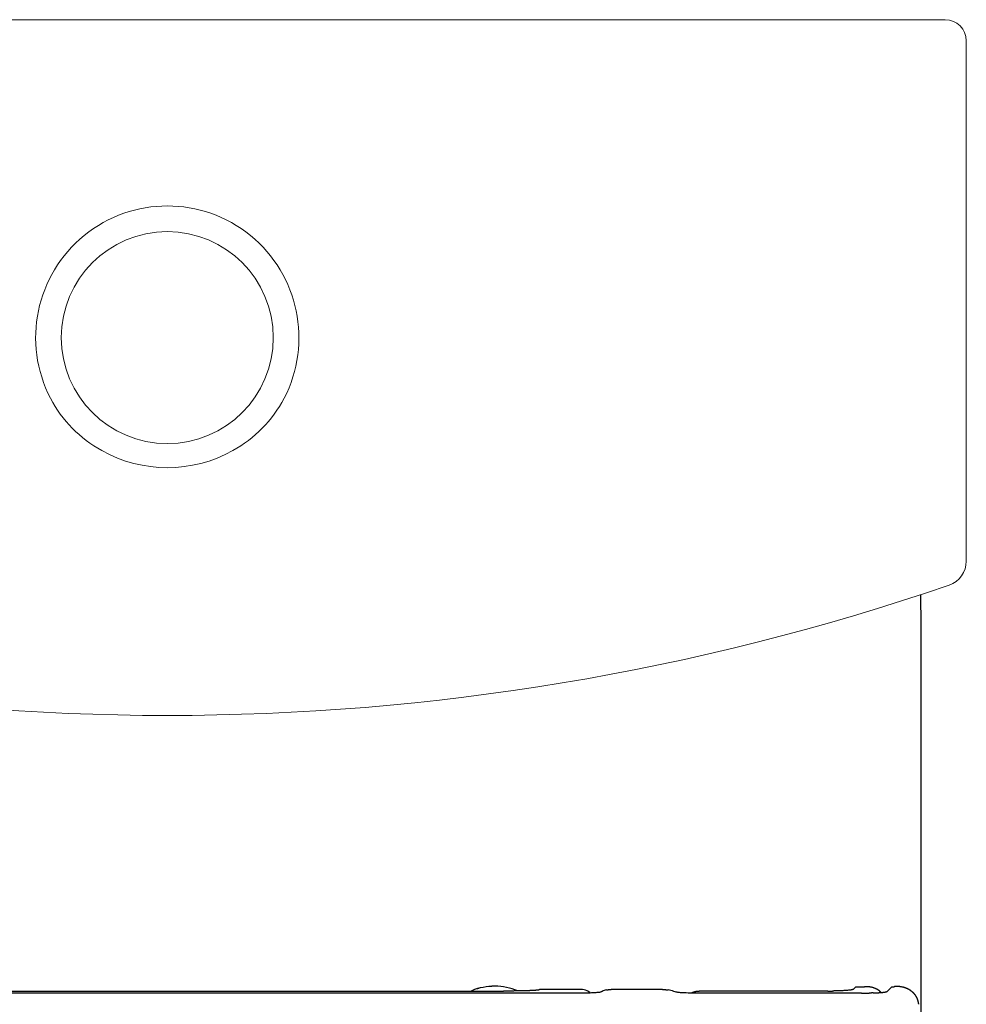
# Model space of a CAD drawing. Header units: millimetres. Extents: x 4516.863 to 4517.24, y 3167.612 to 3168.262.
# Tile 2 of 2: x 4517.017 to 4517.24, y 3168.03 to 3168.262. Entities that reach past the tile are written whole.
import ezdxf

# ---------------------------------------------------------------- set-up
doc = ezdxf.new("R2010")
doc.units = ezdxf.units.MM
doc.layers.add('SANINDUSA', color=3, linetype='Continuous')

msp = doc.modelspace()

# ---------------------------------------------------------------- linework, layer by layer
at = {"layer": 'SANINDUSA', "linetype": 'Continuous', "lineweight": 15}
for p, q in [((4517.235020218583, 3168.262294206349), (4516.868079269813, 3168.262294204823)), ((4517.240019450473, 3168.134622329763), (4517.240019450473, 3168.25729496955))]:
    msp.add_line(p, q, dxfattribs=at)
at = {"layer": 'SANINDUSA'}
for p, q in [((4517.051304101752, 3168.032753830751), (4516.953153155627, 3168.032753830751)), ((4516.971728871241, 3168.033245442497), (4517.051304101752, 3168.033245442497)), ((4517.051304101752, 3168.033245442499), (4517.130879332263, 3168.033245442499)), ((4517.149455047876, 3168.032753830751), (4517.051304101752, 3168.032753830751)), ((4517.149077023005, 3168.033614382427), (4517.139349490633, 3168.033614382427)), ((4517.149852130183, 3168.03275511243), (4517.149455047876, 3168.032753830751)), ((4517.150244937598, 3168.03275892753), (4517.149852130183, 3168.03275511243)), ((4517.150630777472, 3168.03276521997), (4517.150244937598, 3168.03275892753)), ((4517.151007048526, 3168.032773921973), (4517.150630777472, 3168.03276521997)), ((4517.151326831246, 3168.032783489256), (4517.151007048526, 3168.032773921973)), ((4517.151633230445, 3168.032794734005), (4517.151326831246, 3168.032783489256)), ((4517.152002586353, 3168.032811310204), (4517.151633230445, 3168.032794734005)), ((4517.152346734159, 3168.032830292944), (4517.152002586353, 3168.032811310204)), ((4517.152630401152, 3168.032849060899), (4517.152346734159, 3168.032830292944)), ((4517.15288894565, 3168.032869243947), (4517.152630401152, 3168.032849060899)), ((4517.153120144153, 3168.032890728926), (4517.15288894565, 3168.032869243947)), ((4517.153322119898, 3168.032913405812), (4517.153120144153, 3168.032890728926)), ((4517.15349864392, 3168.032937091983), (4517.153322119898, 3168.032913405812)), ((4517.153646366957, 3168.032961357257), (4517.15349864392, 3168.032937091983)), ((4517.153757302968, 3168.032986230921), (4517.153646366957, 3168.032961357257)), ((4517.153824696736, 3168.033011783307), (4517.153757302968, 3168.032986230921)), ((4517.153908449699, 3168.033064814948), (4517.153824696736, 3168.033011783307)), ((4517.154117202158, 3168.033174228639), (4517.153908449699, 3168.033064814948)), ((4517.1543454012, 3168.033273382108), (4517.154117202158, 3168.033174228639)), ((4517.154590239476, 3168.033361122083), (4517.1543454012, 3168.033273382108)), ((4517.154849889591, 3168.033436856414), (4517.154590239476, 3168.033361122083)), ((4517.155122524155, 3168.033499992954), (4517.154849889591, 3168.033436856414)), ((4517.168380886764, 3168.033614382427), (4517.156281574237, 3168.033614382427)), ((4517.170014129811, 3168.033438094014), (4517.16966980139, 3168.033500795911)), ((4517.170359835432, 3168.033362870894), (4517.170014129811, 3168.033438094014)), ((4517.170704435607, 3168.03327571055), (4517.170359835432, 3168.033362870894)), ((4517.171045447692, 3168.033177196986), (4517.170704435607, 3168.03327571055)), ((4517.171377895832, 3168.033068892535), (4517.171045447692, 3168.033177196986)), ((4517.171585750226, 3168.032994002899), (4517.171377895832, 3168.033068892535)), ((4517.171668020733, 3168.0329696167), (4517.171585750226, 3168.032994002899)), ((4517.171784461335, 3168.032945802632), (4517.171668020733, 3168.0329696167)), ((4517.171935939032, 3168.032922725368), (4517.171784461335, 3168.032945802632)), ((4517.172120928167, 3168.032900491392), (4517.171935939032, 3168.032922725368)), ((4517.172334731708, 3168.032879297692), (4517.172120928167, 3168.032900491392)), ((4517.172574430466, 3168.032859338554), (4517.172334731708, 3168.032879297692)), ((4517.17283703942, 3168.032840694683), (4517.172574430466, 3168.032859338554)), ((4517.173120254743, 3168.032823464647), (4517.17283703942, 3168.032840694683)), ((4517.173485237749, 3168.032804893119), (4517.173120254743, 3168.032823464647)), ((4517.173939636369, 3168.032786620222), (4517.173485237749, 3168.032804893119)), ((4517.174426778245, 3168.032772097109), (4517.173939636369, 3168.032786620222)), ((4517.174791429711, 3168.032764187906), (4517.174426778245, 3168.032772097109)), ((4517.175165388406, 3168.032758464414), (4517.174791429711, 3168.032764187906)), ((4517.1755464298, 3168.032754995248), (4517.175165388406, 3168.032758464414)), ((4517.175932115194, 3168.032753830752), (4517.1755464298, 3168.032754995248)), ((4517.215330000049, 3168.032753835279), (4517.175932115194, 3168.032753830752)), ((4517.207317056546, 3168.033245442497), (4517.176997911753, 3168.033245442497)), ((4517.207317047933, 3168.033245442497), (4517.207458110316, 3168.033245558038)), ((4517.207458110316, 3168.033245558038), (4517.207598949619, 3168.033245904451)), ((4517.207598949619, 3168.033245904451), (4517.207739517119, 3168.033246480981)), ((4517.207739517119, 3168.033246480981), (4517.207879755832, 3168.033247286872)), ((4517.207879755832, 3168.033247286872), (4517.208019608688, 3168.033248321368)), ((4517.208019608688, 3168.033248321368), (4517.208159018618, 3168.033249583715)), ((4517.208159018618, 3168.033249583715), (4517.208297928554, 3168.033251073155)), ((4517.208297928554, 3168.033251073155), (4517.208436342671, 3168.033252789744)), ((4517.210204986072, 3168.033297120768), (4517.210107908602, 3168.033293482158)), ((4517.210298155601, 3168.033300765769), (4517.210204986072, 3168.033297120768)), ((4517.213940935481, 3168.034273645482), (4517.213302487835, 3168.033635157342)), ((4517.213940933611, 3168.034273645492), (4517.215965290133, 3168.034273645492)), ((4517.217437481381, 3168.032782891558), (4517.217395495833, 3168.032783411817)), ((4517.222445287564, 3168.034273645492), (4517.221315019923, 3168.033143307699)), ((4517.222445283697, 3168.034273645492), (4517.222971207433, 3168.034273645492))]:
    msp.add_line(p, q, dxfattribs=at)
at = {"layer": 'SANINDUSA', "flags": 128}
for points in [[(4517.229404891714, 3167.996279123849), (4517.229384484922, 3168.078382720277), (4517.229342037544, 3168.119442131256), (4517.229312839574, 3168.126713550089)], [(4517.155882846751, 3168.033601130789), (4517.155932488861, 3168.033604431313), (4517.155982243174, 3168.03360691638)], [(4517.155982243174, 3168.03360691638), (4517.156032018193, 3168.033609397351), (4517.156081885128, 3168.033611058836)], [(4517.156081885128, 3168.033611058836), (4517.156131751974, 3168.03361271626), (4517.156181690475, 3168.033613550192)], [(4517.156181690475, 3168.033613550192), (4517.156231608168, 3168.033614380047), (4517.156281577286, 3168.033614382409)], [(4517.217252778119, 3168.032783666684), (4517.217206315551, 3168.032781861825), (4517.217159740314, 3168.032780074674)], [(4517.217345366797, 3168.032784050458), (4517.217299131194, 3168.032783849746), (4517.217252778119, 3168.032783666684)], [(4517.217395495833, 3168.032783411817), (4517.217391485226, 3168.032783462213), (4517.217345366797, 3168.032784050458)], [(4517.217566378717, 3168.032783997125), (4517.217480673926, 3168.03278170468), (4517.217437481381, 3168.032782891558)], [(4517.217865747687, 3168.032795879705), (4517.217827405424, 3168.03279304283), (4517.217734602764, 3168.032788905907)], [(4517.217942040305, 3168.032798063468), (4517.217903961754, 3168.032796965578), (4517.217865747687, 3168.032795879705)], [(4517.2180177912, 3168.032798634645), (4517.217979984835, 3168.032798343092), (4517.217942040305, 3168.032798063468)]]:
    msp.add_lwpolyline(points, dxfattribs=at)
at = {"layer": 'SANINDUSA', "linetype": 'Continuous', "lineweight": 15}
msp.add_circle((4517.051549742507, 3168.187329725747), 0.02499999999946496, dxfattribs=at)
for centre, radius, start, end in [((4517.051549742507, 3168.187329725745), 0.03105055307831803, 332.5842337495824, 207.4157662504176), ((4517.050494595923, 3168.186926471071), 0.02992850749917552, 207.6605643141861, 241.2824292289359), ((4517.052506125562, 3168.187023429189), 0.03006102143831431, 298.7938631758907, 332.2631432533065), ((4517.051549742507, 3168.188248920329), 0.03159661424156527, 240.7566669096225, 299.2433330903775), ((4517.234019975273, 3168.13462284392), 0.00599947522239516, 288.9210587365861, 0), ((4517.051549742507, 3168.667092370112), 0.5688664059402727, 251.0840390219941, 288.9159609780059)]:
    msp.add_arc(centre, radius, start, end, dxfattribs=at)
msp.add_ellipse((4517.235019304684, 3168.257294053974), major_axis=(0.003535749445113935, 0.003535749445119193), ratio=0.9999390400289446, start_param=5.497939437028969, end_param=7.06843117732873, dxfattribs=at)
at = {"layer": 'SANINDUSA'}
for points, knots in [([(4517.134196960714, 3168.033320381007), (4517.133329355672, 3168.033622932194), (4517.131585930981, 3168.034230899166), (4517.128797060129, 3168.034487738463), (4517.126050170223, 3168.034178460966), (4517.124170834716, 3168.033731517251), (4517.123317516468, 3168.033270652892), (4517.1232708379, 3168.033245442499)], [0, 0, 0, 0, 0.2452901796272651, 0.4929028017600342, 0.7405154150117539, 0.9858055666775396, 1, 1, 1, 1]), ([(4517.134197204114, 3168.03330650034), (4517.133329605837, 3168.033609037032), (4517.131586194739, 3168.034216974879), (4517.128797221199, 3168.034474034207), (4517.126050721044, 3168.034163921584), (4517.124180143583, 3168.033721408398), (4517.123335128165, 3168.033265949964), (4517.123297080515, 3168.033245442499)], [0, 0, 0, 0, 0.2459368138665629, 0.4942021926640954, 0.7424675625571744, 0.9884043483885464, 1, 1, 1, 1]), ([(4517.131512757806, 3168.033246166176), (4517.131407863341, 3168.033245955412), (4517.131196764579, 3168.033245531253), (4517.130985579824, 3168.03324547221), (4517.130879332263, 3168.033245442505)], [0, 0, 0, 0, 0.4968975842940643, 1, 1, 1, 1]), ([(4517.132145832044, 3168.033248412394), (4517.13204103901, 3168.033247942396), (4517.131830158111, 3168.033246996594), (4517.131618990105, 3168.033246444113), (4517.131512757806, 3168.033246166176)], [0, 0, 0, 0, 0.4969299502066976, 1, 1, 1, 1]), ([(4517.132777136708, 3168.033252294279), (4517.132672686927, 3168.033251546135), (4517.132462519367, 3168.033250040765), (4517.132251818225, 3168.033248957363), (4517.132145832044, 3168.033248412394)], [0, 0, 0, 0, 0.4969833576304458, 1, 1, 1, 1]), ([(4517.13340525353, 3168.033257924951), (4517.133301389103, 3168.033256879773), (4517.133092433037, 3168.033254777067), (4517.13288264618, 3168.033253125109), (4517.132777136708, 3168.033252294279)], [0, 0, 0, 0, 0.4970634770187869, 0.9999999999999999, 0.9999999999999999, 0.9999999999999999, 0.9999999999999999]), ([(4517.134028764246, 3168.033265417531), (4517.133925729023, 3168.033264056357), (4517.133718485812, 3168.033261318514), (4517.133510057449, 3168.033259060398), (4517.13340525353, 3168.033257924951)], [0, 0, 0, 0, 0.4971705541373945, 1, 1, 1, 1]), ([(4517.134646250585, 3168.033274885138), (4517.134544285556, 3168.033273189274), (4517.13433925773, 3168.033269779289), (4517.13413263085, 3168.033266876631), (4517.134028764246, 3168.033265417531)], [0, 0, 0, 0, 0.4973228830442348, 1, 1, 1, 1]), ([(4517.135256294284, 3168.033286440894), (4517.135155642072, 3168.033284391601), (4517.134953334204, 3168.033280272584), (4517.134748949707, 3168.033276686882), (4517.134646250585, 3168.033274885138)], [0, 0, 0, 0, 0.4975200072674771, 1, 1, 1, 1]), ([(4517.135857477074, 3168.033300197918), (4517.135758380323, 3168.033297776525), (4517.135559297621, 3168.033292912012), (4517.135357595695, 3168.033288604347), (4517.135256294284, 3168.033286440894)], [0, 0, 0, 0, 0.4977667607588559, 1, 1, 1, 1]), ([(4517.136448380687, 3168.03331626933), (4517.136351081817, 3168.03331345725), (4517.136155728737, 3168.033307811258), (4517.135957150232, 3168.033302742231), (4517.135857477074, 3168.033300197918)], [0, 0, 0, 0, 0.4980667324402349, 1, 1, 1, 1]), ([(4517.136801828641, 3168.033327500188), (4517.136743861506, 3168.033325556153), (4517.136627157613, 3168.033321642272), (4517.136508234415, 3168.033318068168), (4517.136448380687, 3168.03331626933)], [0, 0, 0, 0, 0.4967026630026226, 1, 1, 1, 1]), ([(4517.1371452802, 3168.0333401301), (4517.137089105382, 3168.033337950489), (4517.136975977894, 3168.033333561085), (4517.136860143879, 3168.033329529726), (4517.136801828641, 3168.033327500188)], [0, 0, 0, 0, 0.4965620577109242, 1, 1, 1, 1]), ([(4517.137476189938, 3168.033354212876), (4517.137422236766, 3168.033351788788), (4517.137313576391, 3168.033346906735), (4517.137201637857, 3168.033342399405), (4517.1371452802, 3168.0333401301)], [0, 0, 0, 0, 0.4965303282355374, 1, 1, 1, 1]), ([(4517.137792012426, 3168.033369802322), (4517.13774070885, 3168.03336712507), (4517.137637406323, 3168.033361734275), (4517.137530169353, 3168.033356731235), (4517.137476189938, 3168.033354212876)], [0, 0, 0, 0, 0.4966342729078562, 1, 1, 1, 1]), ([(4517.138090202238, 3168.033386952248), (4517.138041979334, 3168.033384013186), (4517.137944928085, 3168.033378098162), (4517.13784319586, 3168.033372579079), (4517.137792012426, 3168.033369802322)], [0, 0, 0, 0, 0.4968808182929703, 1, 1, 1, 1]), ([(4517.138368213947, 3168.033405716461), (4517.13832349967, 3168.033402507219), (4517.138233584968, 3168.033396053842), (4517.138138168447, 3168.033389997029), (4517.138090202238, 3168.033386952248)], [0, 0, 0, 0, 0.4972966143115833, 1, 1, 1, 1]), ([(4517.138623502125, 3168.033426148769), (4517.138582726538, 3168.033422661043), (4517.13850082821, 3168.033415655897), (4517.138412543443, 3168.033409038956), (4517.138368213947, 3168.033405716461)], [0, 0, 0, 0, 0.4978805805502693, 1, 1, 1, 1]), ([(4517.138809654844, 3168.033444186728), (4517.138780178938, 3168.033441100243), (4517.138721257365, 3168.03343493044), (4517.138656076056, 3168.033429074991), (4517.138623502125, 3168.033426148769)], [0, 0, 0, 0, 0.5002565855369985, 1, 1, 1, 1]), ([(4517.138969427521, 3168.033463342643), (4517.13894444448, 3168.033460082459), (4517.138894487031, 3168.033453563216), (4517.138837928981, 3168.033447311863), (4517.138809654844, 3168.033444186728)], [0, 0, 0, 0, 0.5000864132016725, 1, 1, 1, 1]), ([(4517.139101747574, 3168.033483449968), (4517.13908142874, 3168.033480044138), (4517.139040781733, 3168.033473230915), (4517.138993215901, 3168.033466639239), (4517.138969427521, 3168.033463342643)], [0, 0, 0, 0, 0.4998851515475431, 0.9999999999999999, 0.9999999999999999, 0.9999999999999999, 0.9999999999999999]), ([(4517.13920554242, 3168.033504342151), (4517.139190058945, 3168.033500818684), (4517.13915907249, 3168.033493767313), (4517.139120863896, 3168.033486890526), (4517.139101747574, 3168.033483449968)], [0, 0, 0, 0, 0.4996852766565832, 0.9999999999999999, 0.9999999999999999, 0.9999999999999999, 0.9999999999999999]), ([(4517.139279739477, 3168.033525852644), (4517.139269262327, 3168.033522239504), (4517.139248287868, 3168.033515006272), (4517.139219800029, 3168.033507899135), (4517.13920554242, 3168.033504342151)], [0, 0, 0, 0, 0.4995194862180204, 1, 1, 1, 1]), ([(4517.13932326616, 3168.033547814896), (4517.13931796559, 3168.033544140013), (4517.139307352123, 3168.033536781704), (4517.139288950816, 3168.033529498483), (4517.139279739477, 3168.033525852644)], [0, 0, 0, 0, 0.4994193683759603, 1, 1, 1, 1]), ([(4517.139349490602, 3168.033614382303), (4517.139348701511, 3168.03361269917), (4517.139346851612, 3168.033608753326), (4517.139346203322, 3168.033602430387), (4517.139345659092, 3168.033596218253), (4517.139343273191, 3168.03358869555), (4517.139339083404, 3168.033579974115), (4517.139338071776, 3168.033569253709), (4517.139335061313, 3168.033558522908), (4517.139327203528, 3168.033551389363), (4517.13932326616, 3168.033547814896)], [0, 0, 0, 0, 0.07584990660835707, 0.1778182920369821, 0.2847874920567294, 0.3556611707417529, 0.5167344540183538, 0.677807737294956, 0.8385563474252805, 1, 1, 1, 1]), ([(4517.151374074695, 3168.032785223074), (4517.151115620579, 3168.032986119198), (4517.150450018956, 3168.033503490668), (4517.149598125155, 3168.033572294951), (4517.149077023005, 3168.033614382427)], [0, 0, 0, 0, 0.3883015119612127, 1, 1, 1, 1]), ([(4517.155122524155, 3168.033499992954), (4517.155153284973, 3168.033506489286), (4517.155214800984, 3168.03351948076), (4517.155277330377, 3168.03352946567), (4517.155308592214, 3168.033534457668)], [0, 0, 0, 0, 0.5000457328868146, 1, 1, 1, 1]), ([(4517.155308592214, 3168.033534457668), (4517.155339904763, 3168.033539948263), (4517.155402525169, 3168.03355092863), (4517.155466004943, 3168.033558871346), (4517.15549774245, 3168.033562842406)], [0, 0, 0, 0, 0.5000374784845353, 1, 1, 1, 1]), ([(4517.15549774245, 3168.033562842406), (4517.155529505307, 3168.033567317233), (4517.155593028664, 3168.033576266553), (4517.155657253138, 3168.033582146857), (4517.155689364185, 3168.0335850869)], [0, 0, 0, 0, 0.5000185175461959, 1, 1, 1, 1]), ([(4517.155689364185, 3168.0335850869), (4517.155721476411, 3168.0335885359), (4517.155785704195, 3168.033595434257), (4517.155850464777, 3168.033599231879), (4517.155882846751, 3168.033601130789)], [0, 0, 0, 0, 0.4999740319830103, 1, 1, 1, 1]), ([(4517.168380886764, 3168.033614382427), (4517.168405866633, 3168.033614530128), (4517.168455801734, 3168.033614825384), (4517.16850568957, 3168.03361332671), (4517.168530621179, 3168.033612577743)], [0, 0, 0, 0, 0.5002467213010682, 0.9999999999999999, 0.9999999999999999, 0.9999999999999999, 0.9999999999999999]), ([(4517.168530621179, 3168.033612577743), (4517.168556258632, 3168.033612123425), (4517.168607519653, 3168.033611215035), (4517.168658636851, 3168.033608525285), (4517.168684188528, 3168.033607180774)], [0, 0, 0, 0, 0.5001354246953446, 0.9999999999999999, 0.9999999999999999, 0.9999999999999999, 0.9999999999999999]), ([(4517.168684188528, 3168.033607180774), (4517.168710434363, 3168.033606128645), (4517.168762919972, 3168.033604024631), (4517.168815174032, 3168.033600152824), (4517.168841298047, 3168.033598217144)], [0, 0, 0, 0, 0.500057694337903, 1, 1, 1, 1]), ([(4517.168841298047, 3168.033598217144), (4517.168868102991, 3168.033596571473), (4517.168921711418, 3168.033593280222), (4517.168975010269, 3168.033588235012), (4517.169001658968, 3168.033585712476)], [0, 0, 0, 0, 0.5000136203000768, 1, 1, 1, 1]), ([(4517.169001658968, 3168.033585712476), (4517.16902897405, 3168.03358347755), (4517.169083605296, 3168.033579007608), (4517.169137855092, 3168.033572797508), (4517.169164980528, 3168.033569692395)], [0, 0, 0, 0, 0.4999900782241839, 1, 1, 1, 1]), ([(4517.169164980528, 3168.033569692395), (4517.169192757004, 3168.033566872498), (4517.169248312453, 3168.03356123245), (4517.169303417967, 3168.033553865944), (4517.169330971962, 3168.033550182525)], [0, 0, 0, 0, 0.4999775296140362, 1, 1, 1, 1]), ([(4517.169330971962, 3168.033550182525), (4517.16935916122, 3168.033546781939), (4517.169415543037, 3168.033539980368), (4517.169471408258, 3168.033531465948), (4517.169499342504, 3168.033527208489)], [0, 0, 0, 0, 0.4999707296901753, 0.9999999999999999, 0.9999999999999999, 0.9999999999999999, 0.9999999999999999]), ([(4517.169499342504, 3168.033527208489), (4517.169527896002, 3168.033523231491), (4517.169585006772, 3168.033515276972), (4517.169641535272, 3168.033505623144), (4517.16966980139, 3168.033500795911)], [0, 0, 0, 0, 0.4999669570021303, 1, 1, 1, 1]), ([(4517.175227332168, 3168.032820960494), (4517.17527305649, 3168.032843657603), (4517.175364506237, 3168.032889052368), (4517.175458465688, 3168.03292901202), (4517.17550544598, 3168.032948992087)], [0, 0, 0, 0, 0.4999939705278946, 1, 1, 1, 1]), ([(4517.17550544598, 3168.032948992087), (4517.175552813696, 3168.032968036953), (4517.175647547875, 3168.033006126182), (4517.175744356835, 3168.033038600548), (4517.175792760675, 3168.033054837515)], [0, 0, 0, 0, 0.5000066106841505, 1, 1, 1, 1]), ([(4517.175792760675, 3168.033054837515), (4517.175841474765, 3168.033070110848), (4517.175938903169, 3168.033100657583), (4517.176037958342, 3168.033125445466), (4517.17608748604, 3168.033137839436)], [0, 0, 0, 0, 0.4999988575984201, 1, 1, 1, 1]), ([(4517.17608748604, 3168.033137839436), (4517.176137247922, 3168.033149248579), (4517.176236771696, 3168.033172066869), (4517.176337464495, 3168.033189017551), (4517.176387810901, 3168.033197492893)], [0, 0, 0, 0, 0.4999999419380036, 1, 1, 1, 1]), ([(4517.176387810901, 3168.033197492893), (4517.17643831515, 3168.033204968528), (4517.176539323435, 3168.033219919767), (4517.17664103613, 3168.03322892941), (4517.17669189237, 3168.033233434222)], [0, 0, 0, 0, 0.5000010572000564, 1, 1, 1, 1]), ([(4517.17669189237, 3168.033233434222), (4517.1767427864, 3168.033236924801), (4517.176844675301, 3168.033243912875), (4517.176946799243, 3168.033244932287), (4517.176997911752, 3168.033245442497)], [0, 0, 0, 0, 0.4995051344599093, 1, 1, 1, 1]), ([(4517.209716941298, 3168.03328038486), (4517.20964807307, 3168.033278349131), (4517.209510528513, 3168.033274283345), (4517.209300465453, 3168.033268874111), (4517.209088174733, 3168.033263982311), (4517.208873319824, 3168.033259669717), (4517.208656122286, 3168.033255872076), (4517.20850967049, 3168.033253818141), (4517.208436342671, 3168.033252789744)], [0, 0, 0, 0, 0.1670556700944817, 0.3336458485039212, 0.5000025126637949, 0.666358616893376, 0.832947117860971, 0.9999999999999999, 0.9999999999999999, 0.9999999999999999, 0.9999999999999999]), ([(4517.209914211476, 3168.033286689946), (4517.209881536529, 3168.033285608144), (4517.209816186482, 3168.033283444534), (4517.209750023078, 3168.033281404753), (4517.209716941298, 3168.03328038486)], [0, 0, 0, 0, 0.4999988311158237, 1, 1, 1, 1]), ([(4517.210107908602, 3168.033293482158), (4517.210075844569, 3168.033292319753), (4517.210011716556, 3168.033289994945), (4517.209946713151, 3168.033287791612), (4517.209914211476, 3168.033286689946)], [0, 0, 0, 0, 0.5000004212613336, 1, 1, 1, 1]), ([(4517.213302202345, 3168.033634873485), (4517.213295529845, 3168.033629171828), (4517.213282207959, 3168.033617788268), (4517.21324966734, 3168.033600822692), (4517.213207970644, 3168.03358398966), (4517.213156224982, 3168.033567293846), (4517.213094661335, 3168.033550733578), (4517.212975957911, 3168.033523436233), (4517.212765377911, 3168.033486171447), (4517.212412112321, 3168.033441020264), (4517.211983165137, 3168.033399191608), (4517.211539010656, 3168.033365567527), (4517.21111025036, 3168.033339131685), (4517.210718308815, 3168.033318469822), (4517.210438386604, 3168.033306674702), (4517.210298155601, 3168.033300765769)], [0, 0, 0, 0, 0.04180141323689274, 0.0834580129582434, 0.1250393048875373, 0.1666151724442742, 0.2082555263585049, 0.2500299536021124, 0.3750491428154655, 0.5001605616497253, 0.6250269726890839, 0.7499850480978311, 0.8333757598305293, 0.9165272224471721, 1, 1, 1, 1]), ([(4517.215329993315, 3168.032753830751), (4517.215362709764, 3168.032753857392), (4517.215428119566, 3168.032753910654), (4517.215493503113, 3168.03275406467), (4517.215526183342, 3168.032754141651)], [0, 0, 0, 0, 0.50017654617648, 0.9999999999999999, 0.9999999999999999, 0.9999999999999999, 0.9999999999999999]), ([(4517.215965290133, 3168.034273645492), (4517.216039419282, 3168.034281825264), (4517.216187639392, 3168.034298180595), (4517.21641053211, 3168.034310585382), (4517.216632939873, 3168.034314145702), (4517.216854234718, 3168.034307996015), (4517.217073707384, 3168.034292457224), (4517.217290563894, 3168.034267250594), (4517.217504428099, 3168.034233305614), (4517.217644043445, 3168.034202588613), (4517.217713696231, 3168.03418726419)], [0, 0, 0, 0, 0.1258056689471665, 0.2515465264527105, 0.3771391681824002, 0.5025000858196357, 0.627546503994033, 0.7521972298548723, 0.8763735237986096, 1, 1, 1, 1]), ([(4517.217159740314, 3168.032780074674), (4517.217144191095, 3168.03277868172), (4517.217113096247, 3168.032775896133), (4517.217081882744, 3168.032773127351), (4517.217066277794, 3168.03277174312)], [0, 0, 0, 0, 0.5000576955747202, 1, 1, 1, 1]), ([(4517.217734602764, 3168.032788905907), (4517.217707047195, 3168.032788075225), (4517.21765124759, 3168.032786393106), (4517.217594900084, 3168.032784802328), (4517.217566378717, 3168.032783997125)], [0, 0, 0, 0, 0.4938308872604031, 1, 1, 1, 1]), ([(4517.217713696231, 3168.03418726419), (4517.217782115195, 3168.03417040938), (4517.217918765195, 3168.034136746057), (4517.218053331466, 3168.034093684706), (4517.21812052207, 3168.034072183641)], [0, 0, 0, 0, 0.5006876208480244, 1, 1, 1, 1]), ([(4517.21812052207, 3168.034072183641), (4517.218186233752, 3168.034049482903), (4517.218317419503, 3168.034004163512), (4517.218445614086, 3168.03394960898), (4517.218509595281, 3168.033922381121)], [0, 0, 0, 0, 0.5009056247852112, 1, 1, 1, 1]), ([(4517.218509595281, 3168.033922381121), (4517.218571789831, 3168.033894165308), (4517.218695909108, 3168.033837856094), (4517.218816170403, 3168.033772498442), (4517.218876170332, 3168.033739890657)], [0, 0, 0, 0, 0.5010869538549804, 1, 1, 1, 1]), ([(4517.218876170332, 3168.033739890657), (4517.218934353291, 3168.033706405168), (4517.219050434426, 3168.033639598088), (4517.219161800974, 3168.033563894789), (4517.219217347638, 3168.033526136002)], [0, 0, 0, 0, 0.5012266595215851, 1, 1, 1, 1]), ([(4517.219217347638, 3168.033526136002), (4517.219267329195, 3168.033490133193), (4517.219367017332, 3168.033418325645), (4517.21951053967, 3168.033301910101), (4517.219601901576, 3168.033218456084), (4517.219647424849, 3168.033176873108)], [0, 0, 0, 0, 0.3353279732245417, 0.6688111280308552, 1, 1, 1, 1]), ([(4517.219647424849, 3168.033176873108), (4517.219686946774, 3168.033138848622), (4517.219765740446, 3168.033063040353), (4517.219839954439, 3168.032981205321), (4517.219876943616, 3168.032940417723)], [0, 0, 0, 0, 0.5015875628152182, 1, 1, 1, 1]), ([(4517.223643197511, 3168.034312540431), (4517.223568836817, 3168.034311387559), (4517.223419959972, 3168.034309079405), (4517.22319584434, 3168.034296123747), (4517.223046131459, 3168.034281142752), (4517.222971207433, 3168.034273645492)], [0, 0, 0, 0, 0.3326688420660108, 0.6660331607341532, 1, 1, 1, 1]), ([(4517.224021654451, 3168.034302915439), (4517.223958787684, 3168.034305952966), (4517.223832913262, 3168.034312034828), (4517.223706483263, 3168.034312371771), (4517.223643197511, 3168.034312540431)], [0, 0, 0, 0, 0.4994403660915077, 1, 1, 1, 1]), ([(4517.224395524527, 3168.034270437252), (4517.224333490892, 3168.034277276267), (4517.224209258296, 3168.034290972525), (4517.224084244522, 3168.034298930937), (4517.224021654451, 3168.034302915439)], [0, 0, 0, 0, 0.4993346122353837, 1, 1, 1, 1]), ([(4517.224763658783, 3168.03421525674), (4517.224702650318, 3168.034225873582), (4517.224580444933, 3168.034247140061), (4517.224457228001, 3168.034262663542), (4517.224395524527, 3168.034270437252)], [0, 0, 0, 0, 0.4992289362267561, 1, 1, 1, 1]), ([(4517.225124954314, 3168.034137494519), (4517.225065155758, 3168.034151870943), (4517.22494534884, 3168.034180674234), (4517.224824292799, 3168.034203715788), (4517.224763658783, 3168.03421525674)], [0, 0, 0, 0, 0.4991243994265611, 1, 1, 1, 1]), ([(4517.225355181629, 3168.034075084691), (4517.225317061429, 3168.034086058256), (4517.225240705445, 3168.034108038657), (4517.225163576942, 3168.034127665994), (4517.225124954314, 3168.034137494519)], [0, 0, 0, 0, 0.4992431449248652, 1, 1, 1, 1]), ([(4517.225580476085, 3168.034003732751), (4517.225543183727, 3168.034016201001), (4517.225468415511, 3168.034041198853), (4517.225392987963, 3168.034063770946), (4517.225355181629, 3168.034075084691)], [0, 0, 0, 0, 0.4987728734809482, 1, 1, 1, 1]), ([(4517.225800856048, 3168.033923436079), (4517.225764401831, 3168.033937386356), (4517.22569131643, 3168.03396535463), (4517.225617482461, 3168.03399091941), (4517.225580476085, 3168.034003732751)], [0, 0, 0, 0, 0.4987893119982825, 1, 1, 1, 1]), ([(4517.22601603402, 3168.033834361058), (4517.225980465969, 3168.033849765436), (4517.225909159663, 3168.033880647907), (4517.225837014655, 3168.033909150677), (4517.225800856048, 3168.033923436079)], [0, 0, 0, 0, 0.4988065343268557, 1, 1, 1, 1]), ([(4517.226225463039, 3168.033736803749), (4517.226190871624, 3168.033753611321), (4517.226121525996, 3168.033787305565), (4517.226051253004, 3168.033818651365), (4517.22601603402, 3168.033834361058)], [0, 0, 0, 0, 0.4988262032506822, 1, 1, 1, 1]), ([(4517.226428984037, 3168.033630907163), (4517.226395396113, 3168.033649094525), (4517.226328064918, 3168.033685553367), (4517.22625971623, 3168.033719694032), (4517.226225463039, 3168.033736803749)], [0, 0, 0, 0, 0.4988463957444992, 1, 1, 1, 1]), ([(4517.226626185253, 3168.033516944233), (4517.226593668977, 3168.033536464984), (4517.226528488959, 3168.033575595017), (4517.226462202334, 3168.033612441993), (4517.226428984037, 3168.033630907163)], [0, 0, 0, 0, 0.4988687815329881, 0.9999999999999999, 0.9999999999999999, 0.9999999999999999, 0.9999999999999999]), ([(4517.226817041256, 3168.033394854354), (4517.226785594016, 3168.03341573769), (4517.226722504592, 3168.03345763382), (4517.22665835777, 3168.033497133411), (4517.226626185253, 3168.033516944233)], [0, 0, 0, 0, 0.4984550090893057, 0.9999999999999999, 0.9999999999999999, 0.9999999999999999, 0.9999999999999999]), ([(4517.22697196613, 3168.033286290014), (4517.226946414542, 3168.03330475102), (4517.226895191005, 3168.033341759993), (4517.226843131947, 3168.033377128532), (4517.226817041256, 3168.033394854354)], [0, 0, 0, 0, 0.4988251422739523, 1, 1, 1, 1]), ([(4517.227249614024, 3168.033067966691), (4517.22720444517, 3168.033105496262), (4517.227113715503, 3168.033180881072), (4517.227019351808, 3168.033251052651), (4517.22697196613, 3168.033286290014)], [0, 0, 0, 0, 0.4978399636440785, 1, 1, 1, 1]), ([(4517.227507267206, 3168.032832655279), (4517.227465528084, 3168.032872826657), (4517.227382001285, 3168.032953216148), (4517.227293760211, 3168.033029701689), (4517.227249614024, 3168.033067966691)], [0, 0, 0, 0, 0.4997093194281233, 1, 1, 1, 1]), ([(4517.22774386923, 3168.032581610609), (4517.227705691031, 3168.032624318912), (4517.227629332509, 3168.03270973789), (4517.227547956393, 3168.032791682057), (4517.227507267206, 3168.032832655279)], [0, 0, 0, 0, 0.4999861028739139, 1, 1, 1, 1]), ([(4517.227958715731, 3168.032315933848), (4517.227924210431, 3168.032361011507), (4517.22785520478, 3168.03245116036), (4517.227780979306, 3168.032538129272), (4517.22774386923, 3168.032581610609)], [0, 0, 0, 0, 0.5000358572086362, 1, 1, 1, 1]), ([(4517.228112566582, 3168.032096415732), (4517.228087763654, 3168.032133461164), (4517.228038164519, 3168.032207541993), (4517.227985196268, 3168.032279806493), (4517.227958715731, 3168.032315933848)], [0, 0, 0, 0, 0.500067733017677, 1, 1, 1, 1]), ([(4517.228252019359, 3168.031868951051), (4517.228229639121, 3168.031907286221), (4517.228184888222, 3168.031983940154), (4517.228136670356, 3168.032058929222), (4517.228112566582, 3168.032096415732)], [0, 0, 0, 0, 0.500107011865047, 1, 1, 1, 1]), ([(4517.22836263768, 3168.031662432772), (4517.228344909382, 3168.031697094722), (4517.228309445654, 3168.031766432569), (4517.228271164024, 3168.031834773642), (4517.228252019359, 3168.031868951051)], [0, 0, 0, 0, 0.4998994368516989, 0.9999999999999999, 0.9999999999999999, 0.9999999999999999, 0.9999999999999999]), ([(4517.228461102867, 3168.03145155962), (4517.228445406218, 3168.031486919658), (4517.228414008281, 3168.031557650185), (4517.228379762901, 3168.031627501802), (4517.22836263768, 3168.031662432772)], [0, 0, 0, 0, 0.4999261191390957, 1, 1, 1, 1]), ([(4517.228547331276, 3168.031236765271), (4517.228533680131, 3168.031272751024), (4517.228506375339, 3168.031344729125), (4517.228476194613, 3168.03141594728), (4517.228461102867, 3168.03145155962)], [0, 0, 0, 0, 0.4999541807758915, 1, 1, 1, 1]), ([(4517.228621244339, 3168.031018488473), (4517.228609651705, 3168.031055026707), (4517.228586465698, 3168.031128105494), (4517.228560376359, 3168.031200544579), (4517.228547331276, 3168.031236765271)], [0, 0, 0, 0, 0.4999841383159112, 1, 1, 1, 1]), ([(4517.22868276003, 3168.030797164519), (4517.22867323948, 3168.03083418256), (4517.228654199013, 3168.03090821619), (4517.228632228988, 3168.030981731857), (4517.228621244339, 3168.031018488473)], [0, 0, 0, 0, 0.5000165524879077, 1, 1, 1, 1]), ([(4517.22873179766, 3168.03057323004), (4517.228724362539, 3168.030610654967), (4517.228709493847, 3168.030685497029), (4517.228691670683, 3168.030759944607), (4517.22868276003, 3168.030797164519)], [0, 0, 0, 0, 0.5000520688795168, 1, 1, 1, 1]), ([(4517.228768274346, 3168.030347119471), (4517.228762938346, 3168.030384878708), (4517.228752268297, 3168.030460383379), (4517.228738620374, 3168.030535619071), (4517.22873179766, 3168.03057323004)], [0, 0, 0, 0, 0.5000914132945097, 0.9999999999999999, 0.9999999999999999, 0.9999999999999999, 0.9999999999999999]), ([(4517.228792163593, 3168.030119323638), (4517.228788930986, 3168.030157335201), (4517.228782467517, 3168.030233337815), (4517.228773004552, 3168.030309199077), (4517.228768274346, 3168.030347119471)], [0, 0, 0, 0, 0.5001349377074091, 1, 1, 1, 1])]:
    msp.add_open_spline(points, degree=3, knots=knots, dxfattribs=at)
for points in [[(4517.215526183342, 3168.032754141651), (4517.215787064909, 3168.032755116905), (4517.21585211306, 3168.032755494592), (4517.215917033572, 3168.032755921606)], [(4517.215917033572, 3168.032755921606), (4517.215981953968, 3168.032756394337), (4517.216046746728, 3168.032756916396), (4517.216111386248, 3168.03275748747)], [(4517.216111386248, 3168.03275748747), (4517.216176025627, 3168.032758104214), (4517.216240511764, 3168.032758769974), (4517.216304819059, 3168.032759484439)], [(4517.216304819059, 3168.032759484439), (4517.216369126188, 3168.032760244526), (4517.216433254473, 3168.032761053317), (4517.21649717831, 3168.032761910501)], [(4517.21649717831, 3168.032761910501), (4517.216561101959, 3168.03276281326), (4517.216624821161, 3168.032763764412), (4517.21668831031, 3168.032764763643)], [(4517.21668831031, 3168.032764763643), (4517.216751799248, 3168.032765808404), (4517.216815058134, 3168.032766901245), (4517.216878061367, 3168.032768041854)], [(4517.216878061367, 3168.032768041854), (4517.216941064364, 3168.032769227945), (4517.217003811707, 3168.032770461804), (4517.217066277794, 3168.03277174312)], [(4517.2180177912, 3168.032798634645), (4517.218042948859, 3168.03279890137), (4517.218068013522, 3168.032799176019), (4517.218092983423, 3168.032799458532)], [(4517.218092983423, 3168.032799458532), (4517.218117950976, 3168.032800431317), (4517.218142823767, 3168.032801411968), (4517.218167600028, 3168.032802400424)], [(4517.218167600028, 3168.032802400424), (4517.218208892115, 3168.032804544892), (4517.218249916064, 3168.032806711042), (4517.218290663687, 3168.032808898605)], [(4517.218290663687, 3168.032808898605), (4517.218331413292, 3168.032810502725), (4517.218371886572, 3168.032812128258), (4517.218412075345, 3168.032813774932)], [(4517.218412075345, 3168.032813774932), (4517.218452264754, 3168.032815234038), (4517.218492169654, 3168.032816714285), (4517.218531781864, 3168.032818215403)], [(4517.218531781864, 3168.032818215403), (4517.218571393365, 3168.032819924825), (4517.218610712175, 3168.032821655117), (4517.218649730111, 3168.032823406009)], [(4517.218649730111, 3168.032823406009), (4517.218696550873, 3168.032825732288), (4517.218742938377, 3168.032828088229), (4517.218788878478, 3168.032830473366)], [(4517.218788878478, 3168.032830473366), (4517.218834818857, 3168.032832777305), (4517.218880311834, 3168.032835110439), (4517.21892534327, 3168.032837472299)], [(4517.21892534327, 3168.032837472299), (4517.218970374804, 3168.032839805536), (4517.219014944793, 3168.032842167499), (4517.219059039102, 3168.032844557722)], [(4517.219059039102, 3168.032844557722), (4517.219103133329, 3168.032846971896), (4517.219146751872, 3168.032849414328), (4517.219189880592, 3168.032851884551)], [(4517.219189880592, 3168.032851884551), (4517.219233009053, 3168.032854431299), (4517.219275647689, 3168.032857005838), (4517.21931778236, 3168.0328596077)], [(4517.21931778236, 3168.0328596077), (4517.219352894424, 3168.032861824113), (4517.219387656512, 3168.032864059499), (4517.219422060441, 3168.032866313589)], [(4517.219422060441, 3168.032866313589), (4517.219473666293, 3168.032869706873), (4517.219524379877, 3168.032873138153), (4517.21957418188, 3168.032876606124)], [(4517.21957418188, 3168.032876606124), (4517.219623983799, 3168.032880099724), (4517.219672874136, 3168.032883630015), (4517.219720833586, 3168.032887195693)], [(4517.219720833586, 3168.032887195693), (4517.219768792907, 3168.032890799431), (4517.219815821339, 3168.032894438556), (4517.219861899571, 3168.032898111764)], [(4517.219861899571, 3168.032898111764), (4517.219907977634, 3168.032901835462), (4517.219953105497, 3168.032905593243), (4517.219997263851, 3168.032909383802)], [(4517.219997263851, 3168.032909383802), (4517.220039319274, 3168.032913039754), (4517.220080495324, 3168.032916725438), (4517.220120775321, 3168.032920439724)], [(4517.220120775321, 3168.032920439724), (4517.220161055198, 3168.03292418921), (4517.220200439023, 3168.032927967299), (4517.220238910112, 3168.032931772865)], [(4517.220238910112, 3168.032931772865), (4517.220277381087, 3168.032935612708), (4517.220314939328, 3168.032939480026), (4517.220351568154, 3168.032943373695)], [(4517.220351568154, 3168.032943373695), (4517.220388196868, 3168.032947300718), (4517.220423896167, 3168.032951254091), (4517.220458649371, 3168.032955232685)], [(4517.220458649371, 3168.032955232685), (4517.220493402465, 3168.032959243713), (4517.220527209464, 3168.032963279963), (4517.220560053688, 3168.032967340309)], [(4517.220560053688, 3168.032967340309), (4517.220592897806, 3168.032971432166), (4517.220624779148, 3168.032975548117), (4517.220655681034, 3168.032979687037)], [(4517.220655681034, 3168.032979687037), (4517.220686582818, 3168.032983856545), (4517.220716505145, 3168.032988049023), (4517.220745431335, 3168.032992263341)], [(4517.220745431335, 3168.032992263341), (4517.22077580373, 3168.032996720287), (4517.220805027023, 3168.033001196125), (4517.220833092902, 3168.033005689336)], [(4517.220833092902, 3168.033005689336), (4517.220861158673, 3168.033010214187), (4517.220888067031, 3168.03301475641), (4517.22091380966, 3168.033019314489)], [(4517.22091380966, 3168.033019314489), (4517.220938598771, 3168.033023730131), (4517.220962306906, 3168.033028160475), (4517.220984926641, 3168.033032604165)], [(4517.220984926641, 3168.033032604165), (4517.221007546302, 3168.033037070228), (4517.221029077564, 3168.033041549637), (4517.221049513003, 3168.033046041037)], [(4517.221049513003, 3168.033046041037), (4517.221069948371, 3168.033050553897), (4517.221089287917, 3168.033055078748), (4517.221107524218, 3168.033059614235)], [(4517.221107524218, 3168.033059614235), (4517.221125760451, 3168.033064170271), (4517.22114289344, 3168.033068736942), (4517.22115891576, 3168.033073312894)], [(4517.22115891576, 3168.033073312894), (4517.221174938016, 3168.033077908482), (4517.221189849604, 3168.033082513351), (4517.221203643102, 3168.033087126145)], [(4517.221203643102, 3168.033087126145), (4517.221217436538, 3168.033091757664), (4517.221230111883, 3168.033096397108), (4517.221241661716, 3168.03310104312)], [(4517.221241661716, 3168.03310104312), (4517.221253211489, 3168.033105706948), (4517.22126363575, 3168.033110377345), (4517.221272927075, 3168.033115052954)], [(4517.221272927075, 3168.033115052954), (4517.221282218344, 3168.033119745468), (4517.221290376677, 3168.033124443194), (4517.221297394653, 3168.033129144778)], [(4517.221297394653, 3168.033129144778), (4517.221304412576, 3168.033133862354), (4517.22131029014, 3168.033138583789), (4517.221315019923, 3168.033143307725)]]:
    msp.add_open_spline(points, degree=3, dxfattribs=at)

doc.saveas('drawing.dxf')
